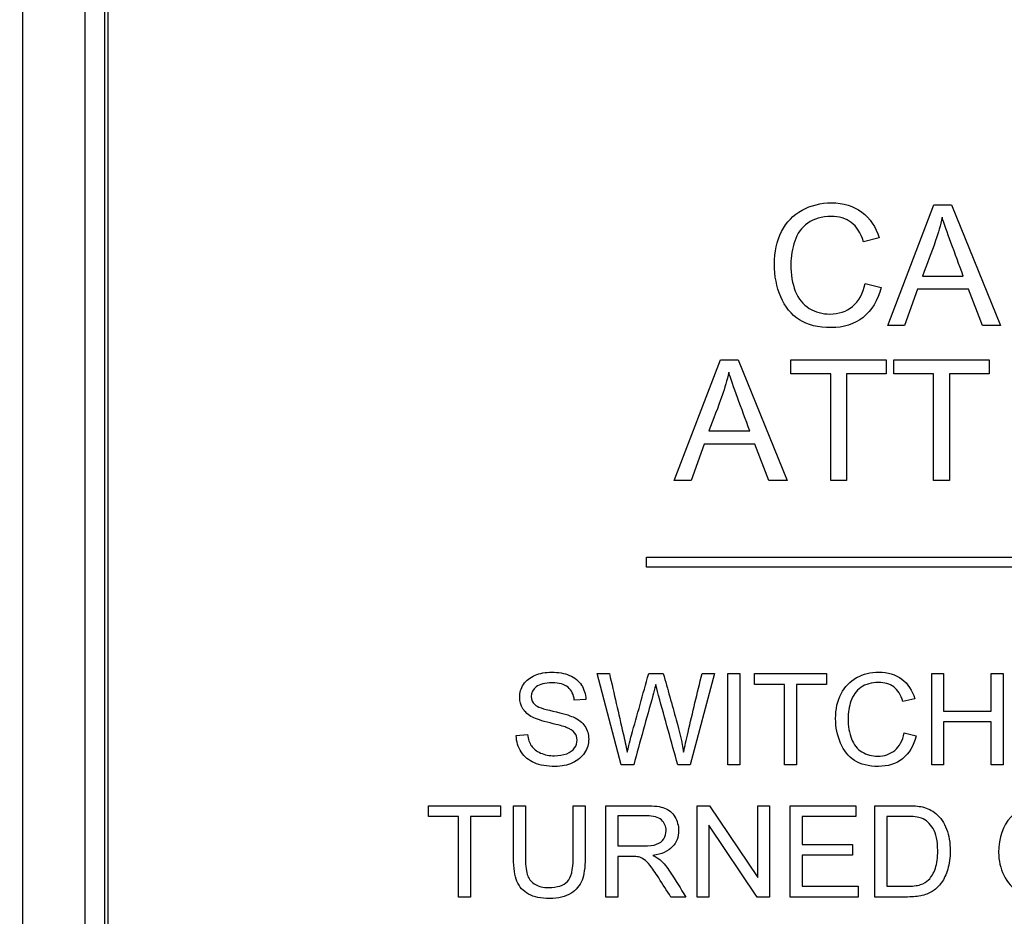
# Model space of a CAD drawing. Header units: inches. Extents: x 1 to 359, y -2 to 239.
# Tile 11 of 64: x 107.378 to 108.365, y 133.954 to 134.852. Entities that reach past the tile are written whole.
import ezdxf
from ezdxf.enums import TextEntityAlignment as Align
from ezdxf.lldxf.tags import DXFTag

# ---------------------------------------------------------------- set-up
doc = ezdxf.new("R2010")
doc.units = ezdxf.units.IN
doc.header["$MEASUREMENT"] = 0
for name, color, linetype in [('Default', 7, 'Continuous'), ('DV1_Default', 7, 'Continuous'), ('LAB20180', 7, 'Continuous')]:
    doc.layers.add(name, color=color, linetype=linetype)
doc.styles.add('SEACAD_Times_New_Roman', font='times.ttf')
tags = doc.linetypes.add('HIDDEN2', pattern=[0.1875, 0.125, -0.0625]).pattern_tags.tags
tags[6:7] = [DXFTag(74, 4), DXFTag(75, 0), DXFTag(340, '0'), DXFTag(46, 0.0), DXFTag(50, 0.0), DXFTag(44, 0.0), DXFTag(45, 0.0)]
tags[4:5] = [DXFTag(74, 4), DXFTag(75, 0), DXFTag(340, '0'), DXFTag(46, 0.0), DXFTag(50, 0.0), DXFTag(44, 0.0), DXFTag(45, 0.0)]
doc.dimstyles.new('HAMMOND_(STH_-_300x200)', dxfattribs={"dimtxt": 1.5, "dimasz": 1.875, "dimexe": 0.75, "dimexo": 0.75, "dimgap": 0.375, "dimtad": 0, "dimtih": 1, "dimtoh": 1, "dimzin": 0, "dimdsep": 46, "dimtxsty": 'SEACAD_Times_New_Roman', "dimblk1": '_SE_FILLED', "dimblk2": '_SE_FILLED', "dimsah": 1, "dimcen": 0.75, "dimadec": 0, "dimazin": 0, "dimtfac": 0.8, "dimtofl": 0, "dimtmove": 0, "dimatfit": 3, "dimfxl": 0, "dimtolj": 1, "dimtzin": 0, "dimarcsym": 0})

# ---------------------------------------------------------------- blocks, each defined once
blk = doc.blocks.new('DMBLK1159')
at = {"layer": 'Default', "linetype": 'Continuous'}
for points in [[(77.75616, 137.13501), (77.75616, 137.76001), (75.88116, 137.44751)], [(105.58881, 137.13501), (107.46381, 137.44751), (105.58881, 137.76001)]]:
    blk.add_hatch(color=7, dxfattribs=at).paths.add_polyline_path(points)
at = {"layer": 'Default', "color": 7, "linetype": 'Continuous'}
for p, q in [((75.88116, 137.44751), (88.58824, 137.44751)), ((94.75672, 137.44751), (107.46381, 137.44751))]:
    blk.add_line(p, q, dxfattribs=at)
at = {"layer": 'Default', "color": 7, "linetype": 'Continuous', "style": 'SEACAD_Times_New_Roman'}
blk.add_text('31.58', height=1.5, dxfattribs=at).set_placement((89.11324, 138.19751), align=Align.TOP_LEFT)
blk = doc.blocks.new('_SE_FILLED')
at = {"color": 0}
blk.add_line((0, 0), (-1, 0), dxfattribs=at)
blk.add_solid([(0, 0), (-1, -0.1665), (-1, 0.1665), (0, 0)], dxfattribs=at)

msp = doc.modelspace()

# ---------------------------------------------------------------- linework, layer by layer
at = {"layer": 'DV1_Default', "color": 7, "linetype": 'HIDDEN2'}
msp.add_line((107.46381, 130.78165), (107.46381, 170.26601), dxfattribs=at)
at = {"layer": 'LAB20180', "color": 7, "linetype": 'Continuous'}
for p, q in [((107.38116, 136.84901), (107.38116, 133.09901)), ((107.44366, 136.66105), (107.44366, 133.28698)), ((107.46666, 136.66105), (107.46666, 133.28698)), ((108.2479, 134.54603), (108.29405, 134.667)), ((108.29405, 134.667), (108.31177, 134.667)), ((108.31177, 134.667), (108.36082, 134.54603)), ((108.23921, 134.63382), (108.2235, 134.63011)), ((108.28262, 134.59572), (108.32353, 134.59572)), ((108.22527, 134.58839), (108.24114, 134.58437)), ((108.2777, 134.58267), (108.26474, 134.54603)), ((108.32869, 134.58267), (108.2777, 134.58267)), ((108.34262, 134.54603), (108.32869, 134.58267)), ((108.26474, 134.54603), (108.2479, 134.54603)), ((108.36082, 134.54603), (108.34262, 134.54603)), ((108.03407, 134.39082), (108.0803, 134.51188)), ((108.0803, 134.51188), (108.09794, 134.51188)), ((108.09794, 134.51188), (108.14699, 134.39082)), ((108.15093, 134.4977), (108.15093, 134.51188)), ((108.15093, 134.51188), (108.24637, 134.51188)), ((108.24637, 134.51188), (108.24637, 134.4977)), ((108.25403, 134.4977), (108.25403, 134.51188)), ((108.25403, 134.51188), (108.34955, 134.51188)), ((108.34955, 134.51188), (108.34955, 134.4977)), ((108.19072, 134.4977), (108.15093, 134.4977)), ((108.19072, 134.39082), (108.19072, 134.4977)), ((108.24637, 134.4977), (108.20659, 134.4977)), ((108.20659, 134.4977), (108.20659, 134.39082)), ((108.29381, 134.4977), (108.25403, 134.4977)), ((108.29381, 134.39082), (108.29381, 134.4977)), ((108.34955, 134.4977), (108.30976, 134.4977)), ((108.30976, 134.4977), (108.30976, 134.39082)), ((108.06878, 134.4406), (108.1097, 134.4406)), ((108.06395, 134.42747), (108.0509, 134.39082)), ((108.11485, 134.42747), (108.06395, 134.42747)), ((108.12878, 134.39082), (108.11485, 134.42747)), ((108.0509, 134.39082), (108.03407, 134.39082)), ((108.14699, 134.39082), (108.12878, 134.39082)), ((108.20659, 134.39082), (108.19072, 134.39082)), ((108.30976, 134.39082), (108.29381, 134.39082)), ((108.00616, 134.30401), (108.00616, 134.31401)), ((108.00616, 134.31401), (109.00616, 134.31401)), ((109.00616, 134.30401), (108.00616, 134.30401)), ((107.98085, 134.10607), (107.95669, 134.19749)), ((107.95669, 134.19749), (107.9691, 134.19749)), ((108.00842, 134.19749), (108.02303, 134.19749)), ((108.07434, 134.19749), (108.04987, 134.10607)), ((108.06186, 134.19749), (108.07434, 134.19749)), ((108.08767, 134.10607), (108.08767, 134.19749)), ((108.08767, 134.19749), (108.09972, 134.19749)), ((108.09972, 134.19749), (108.09972, 134.10607)), ((108.11427, 134.18678), (108.11427, 134.19749)), ((108.11427, 134.19749), (108.18645, 134.19749)), ((108.18645, 134.19749), (108.18645, 134.18678)), ((108.29187, 134.10607), (108.29187, 134.19749)), ((108.29187, 134.19749), (108.30386, 134.19749)), ((108.30386, 134.19749), (108.30386, 134.15994)), ((108.35152, 134.15994), (108.35152, 134.19749)), ((108.35152, 134.19749), (108.36357, 134.19749)), ((108.36357, 134.19749), (108.36357, 134.10607)), ((108.14433, 134.18678), (108.11427, 134.18678)), ((108.14433, 134.10607), (108.14433, 134.18678)), ((108.18645, 134.18678), (108.15638, 134.18678)), ((108.15638, 134.18678), (108.15638, 134.10607)), ((107.94555, 134.17175), (107.93393, 134.17089)), ((108.27489, 134.17242), (108.26308, 134.16962)), ((108.30386, 134.15994), (108.35152, 134.15994)), ((108.35152, 134.14923), (108.30386, 134.14923)), ((108.30386, 134.14923), (108.30386, 134.10607)), ((108.35152, 134.10607), (108.35152, 134.14923)), ((107.87574, 134.13547), (107.88712, 134.13651)), ((108.26436, 134.13809), (108.27641, 134.13505)), ((107.99339, 134.10607), (107.98085, 134.10607)), ((108.04987, 134.10607), (108.03752, 134.10607)), ((108.09972, 134.10607), (108.08767, 134.10607)), ((108.15638, 134.10607), (108.14433, 134.10607)), ((108.30386, 134.10607), (108.29187, 134.10607)), ((108.36357, 134.10607), (108.35152, 134.10607)), ((107.78776, 134.05456), (107.78776, 134.06527)), ((107.78776, 134.06527), (107.85994, 134.06527)), ((107.85994, 134.06527), (107.85994, 134.05456)), ((107.87303, 134.06527), (107.88502, 134.06527)), ((107.93274, 134.06527), (107.94473, 134.06527)), ((107.96536, 133.97379), (107.96536, 134.06527)), ((108.05702, 133.97379), (108.05702, 134.06527)), ((108.05702, 134.06527), (108.06944, 134.06527)), ((108.06944, 134.06527), (108.11777, 133.99339)), ((108.11777, 133.99339), (108.11777, 134.06527)), ((108.11777, 134.06527), (108.12939, 134.06527)), ((108.12939, 134.06527), (108.12939, 133.97379)), ((108.14996, 133.97379), (108.14996, 134.06527)), ((108.14996, 134.06527), (108.21588, 134.06527)), ((108.21588, 134.06527), (108.21588, 134.05456)), ((108.23481, 133.97379), (108.23481, 134.06527)), ((107.81783, 134.05456), (107.78776, 134.05456)), ((107.81783, 133.97379), (107.81783, 134.05456)), ((107.85994, 134.05456), (107.82988, 134.05456)), ((107.82988, 134.05456), (107.82988, 133.97379)), ((107.97735, 134.05516), (107.97735, 134.02491)), ((108.21588, 134.05456), (108.16201, 134.05456)), ((108.16201, 134.05456), (108.16201, 134.02644)), ((108.2468, 134.05456), (108.2468, 133.98456)), ((108.11697, 133.97379), (108.06859, 134.04573)), ((108.06859, 134.04573), (108.06859, 133.97379)), ((108.16201, 134.02644), (108.21247, 134.02644)), ((108.21247, 134.02644), (108.21247, 134.01566)), ((107.97735, 134.01439), (107.97735, 133.97379)), ((108.21247, 134.01566), (108.16201, 134.01566)), ((108.16201, 134.01566), (108.16201, 133.98456)), ((108.16201, 133.98456), (108.21807, 133.98456)), ((108.21807, 133.98456), (108.21807, 133.97379)), ((107.82988, 133.97379), (107.81783, 133.97379)), ((107.97735, 133.97379), (107.96536, 133.97379)), ((108.0457, 133.97379), (108.03061, 133.97379)), ((108.06859, 133.97379), (108.05702, 133.97379)), ((108.12939, 133.97379), (108.11697, 133.97379)), ((108.21807, 133.97379), (108.14996, 133.97379))]:
    msp.add_line(p, q, dxfattribs=at)
for points, knots in [([(108.24114, 134.58437), (108.23784, 134.57124), (108.2318, 134.56125), (108.2144, 134.5474), (108.20369, 134.54401), (108.17808, 134.54401), (108.16752, 134.54659), (108.15931, 134.55191), (108.15115, 134.55719), (108.14497, 134.56495), (108.1407, 134.57502), (108.13646, 134.58502), (108.13434, 134.59588), (108.13434, 134.61996), (108.13676, 134.631), (108.14159, 134.64034), (108.14641, 134.64965), (108.15319, 134.65685), (108.16205, 134.66168), (108.171, 134.66657), (108.18073, 134.66901), (108.20353, 134.66901), (108.21367, 134.66587), (108.22189, 134.65975), (108.23016, 134.65359), (108.2359, 134.64493), (108.23921, 134.63382)], [0, 0, 0, 0, 0.104376, 0.104376, 0.208752, 0.208752, 0.317142, 0.317142, 0.317142, 0.409738, 0.409738, 0.409738, 0.508627, 0.508627, 0.616505, 0.616505, 0.616505, 0.708763, 0.708763, 0.708763, 0.799096, 0.799096, 0.902432, 0.902432, 0.902432, 1, 1, 1, 1]), ([(108.2235, 134.63011), (108.22076, 134.63889), (108.21665, 134.64533), (108.21134, 134.64936), (108.20597, 134.65343), (108.19926, 134.6554), (108.18186, 134.6554), (108.17405, 134.65315), (108.16777, 134.64872), (108.1615, 134.6443), (108.15713, 134.63825), (108.15464, 134.63068), (108.15216, 134.62315), (108.15077, 134.61545), (108.15077, 134.59717), (108.1523, 134.58823), (108.15528, 134.5805), (108.15824, 134.57284), (108.16293, 134.56713), (108.1693, 134.56334), (108.1756, 134.55959), (108.18251, 134.55763), (108.19877, 134.55763), (108.20643, 134.5602), (108.21883, 134.57051), (108.22302, 134.57824), (108.22527, 134.58839)], [0, 0, 0, 0, 0.096945, 0.096945, 0.096945, 0.187413, 0.187413, 0.290421, 0.290421, 0.290421, 0.385578, 0.385578, 0.385578, 0.479008, 0.479008, 0.599806, 0.599806, 0.599806, 0.694434, 0.694434, 0.694434, 0.783273, 0.783273, 0.891636, 0.891636, 1, 1, 1, 1]), ([(108.30235, 134.65452), (108.30066, 134.64662), (108.29848, 134.63889), (108.29583, 134.63124), (108.29168, 134.61931), (108.28702, 134.60756), (108.28262, 134.59572)], [0, 0, 0, 0, 0.389606, 0.389606, 0.389606, 1, 1, 1, 1]), ([(108.32353, 134.59572), (108.3194, 134.60689), (108.31526, 134.61806), (108.31113, 134.62923), (108.30734, 134.63945), (108.30444, 134.64783), (108.30235, 134.65452)], [0, 0, 0, 0, 0.571633, 0.571633, 0.571633, 1, 1, 1, 1]), ([(108.08859, 134.49939), (108.08682, 134.4915), (108.08465, 134.48377), (108.08199, 134.47604), (108.07789, 134.46412), (108.07318, 134.45241), (108.06878, 134.4406)], [0, 0, 0, 0, 0.391024, 0.391024, 0.391024, 1, 1, 1, 1]), ([(108.1097, 134.4406), (108.10556, 134.45177), (108.10143, 134.46294), (108.09729, 134.4741), (108.09351, 134.48433), (108.09061, 134.49271), (108.08859, 134.49939)], [0, 0, 0, 0, 0.571862, 0.571862, 0.571862, 1, 1, 1, 1]), ([(107.88712, 134.13651), (107.88767, 134.13188), (107.88895, 134.12811), (107.89089, 134.12519), (107.89287, 134.12222), (107.89595, 134.11983), (107.90422, 134.11618), (107.90891, 134.11526), (107.91871, 134.11526), (107.92273, 134.11593), (107.92979, 134.11873), (107.93246, 134.12062), (107.93417, 134.12306), (107.93584, 134.12545), (107.93673, 134.12805), (107.93673, 134.13371), (107.93587, 134.1362), (107.93246, 134.14046), (107.92973, 134.14223), (107.92589, 134.14369), (107.92344, 134.14462), (107.91804, 134.14612), (107.9097, 134.14813), (107.90131, 134.15015), (107.89546, 134.15209), (107.89211, 134.15385), (107.88773, 134.15616), (107.8845, 134.15897), (107.88024, 134.16578), (107.87921, 134.16956), (107.87921, 134.17838), (107.88049, 134.1827), (107.88572, 134.19074), (107.88949, 134.19378), (107.89455, 134.19585), (107.89957, 134.19791), (107.90514, 134.19901), (107.91804, 134.19901), (107.924, 134.19792), (107.92918, 134.19573), (107.9343, 134.19356), (107.93831, 134.19037), (107.94105, 134.18611), (107.9438, 134.18182), (107.94531, 134.1771), (107.94555, 134.17175)], [0, 0, 0, 0, 0.049734, 0.049734, 0.049734, 0.102625, 0.102625, 0.155515, 0.155515, 0.202805, 0.202805, 0.250096, 0.250096, 0.250096, 0.285885, 0.285885, 0.322453, 0.322453, 0.359021, 0.359021, 0.359021, 0.428383, 0.428383, 0.428383, 0.504928, 0.504928, 0.504928, 0.558431, 0.558431, 0.611934, 0.611934, 0.669259, 0.669259, 0.726583, 0.726583, 0.726583, 0.796348, 0.796348, 0.87302, 0.87302, 0.87302, 0.937083, 0.937083, 0.937083, 1, 1, 1, 1]), ([(107.9691, 134.19749), (107.97369, 134.17749), (107.97828, 134.15748), (107.98286, 134.13748), (107.9843, 134.13118), (107.98578, 134.125), (107.98688, 134.11886)], [0, 0, 0, 0, 0.763655, 0.763655, 0.763655, 1, 1, 1, 1]), ([(107.98688, 134.11886), (107.98925, 134.12859), (107.99065, 134.13425), (107.99108, 134.13572), (107.99707, 134.15625), (108.00264, 134.1769), (108.00842, 134.19749)], [0, 0, 0, 0, 0.213081, 0.213081, 0.213081, 1, 1, 1, 1]), ([(108.02303, 134.19749), (108.02737, 134.18205), (108.03171, 134.16661), (108.03606, 134.15117), (108.03929, 134.13966), (108.04178, 134.1289), (108.04336, 134.11886)], [0, 0, 0, 0, 0.59205, 0.59205, 0.59205, 1, 1, 1, 1]), ([(108.04336, 134.11886), (108.04452, 134.12458), (108.04604, 134.13121), (108.0478, 134.13876), (108.05239, 134.15836), (108.05718, 134.17791), (108.06186, 134.19749)], [0, 0, 0, 0, 0.252433, 0.252433, 0.252433, 1, 1, 1, 1]), ([(108.27641, 134.13505), (108.27385, 134.12512), (108.26929, 134.11758), (108.25614, 134.10711), (108.24811, 134.10455), (108.22875, 134.10455), (108.22072, 134.1065), (108.20842, 134.11453), (108.20374, 134.12038), (108.20051, 134.12799), (108.19731, 134.13554), (108.19564, 134.14375), (108.19564, 134.16195), (108.19747, 134.17029), (108.20477, 134.18441), (108.20994, 134.18982), (108.21664, 134.19348), (108.22336, 134.19714), (108.23076, 134.19901), (108.24792, 134.19901), (108.25565, 134.19664), (108.26186, 134.19201), (108.26811, 134.18736), (108.27245, 134.18082), (108.27489, 134.17242)], [0, 0, 0, 0, 0.101114, 0.101114, 0.202228, 0.202228, 0.305918, 0.305918, 0.409608, 0.409608, 0.409608, 0.503661, 0.503661, 0.606265, 0.606265, 0.708868, 0.708868, 0.708868, 0.799519, 0.799519, 0.90253, 0.90253, 0.90253, 1, 1, 1, 1]), ([(107.93393, 134.17089), (107.93332, 134.17662), (107.93119, 134.18094), (107.9276, 134.18386), (107.92404, 134.18675), (107.91871, 134.18824), (107.91171, 134.1883), (107.90447, 134.18836), (107.89911, 134.1869), (107.89576, 134.18422), (107.89245, 134.18158), (107.89077, 134.17832), (107.89077, 134.17126), (107.89199, 134.16858), (107.8943, 134.16645), (107.89665, 134.16429), (107.9027, 134.16213), (107.9125, 134.15994), (107.92231, 134.15775), (107.92906, 134.15574), (107.93271, 134.1541), (107.93807, 134.15168), (107.94196, 134.14856), (107.94452, 134.14484), (107.9471, 134.14109), (107.94835, 134.13675), (107.94835, 134.12695), (107.94695, 134.12239), (107.94415, 134.11813), (107.94134, 134.11385), (107.93739, 134.11052), (107.93216, 134.10808), (107.927, 134.10568), (107.92114, 134.10455), (107.90635, 134.10455), (107.89948, 134.10571), (107.89388, 134.10814), (107.8883, 134.11057), (107.88396, 134.11417), (107.88073, 134.11904), (107.87755, 134.12384), (107.87592, 134.12932), (107.87574, 134.13547)], [0, 0, 0, 0, 0.061068, 0.061068, 0.061068, 0.130319, 0.130319, 0.130319, 0.199417, 0.199417, 0.199417, 0.244343, 0.244343, 0.283473, 0.283473, 0.283473, 0.363727, 0.363727, 0.363727, 0.45053, 0.45053, 0.45053, 0.51313, 0.51313, 0.51313, 0.57114, 0.57114, 0.629875, 0.629875, 0.629875, 0.695194, 0.695194, 0.695194, 0.766392, 0.766392, 0.856886, 0.856886, 0.856886, 0.928274, 0.928274, 0.928274, 1, 1, 1, 1]), ([(108.01542, 134.18648), (108.01445, 134.18228), (108.01354, 134.17869), (108.01268, 134.17576), (108.00594, 134.15263), (107.99982, 134.1293), (107.99339, 134.10607)], [0, 0, 0, 0, 0.132638, 0.132638, 0.132638, 1, 1, 1, 1]), ([(108.03752, 134.10607), (108.03113, 134.1293), (108.02473, 134.15253), (108.01834, 134.17576), (108.01675, 134.18154), (108.01579, 134.18514), (108.01542, 134.18648)], [0, 0, 0, 0, 0.866838, 0.866838, 0.866838, 1, 1, 1, 1]), ([(108.26308, 134.16962), (108.26095, 134.17625), (108.25784, 134.18112), (108.24981, 134.18721), (108.2447, 134.18873), (108.23155, 134.18873), (108.22565, 134.18702), (108.22096, 134.18368), (108.21621, 134.18028), (108.21293, 134.17576), (108.21098, 134.17004), (108.20906, 134.16439), (108.20812, 134.15854), (108.20812, 134.14472), (108.20928, 134.13797), (108.21153, 134.13212), (108.21376, 134.12633), (108.21731, 134.12202), (108.22206, 134.11916), (108.22685, 134.11627), (108.23204, 134.11484), (108.24439, 134.11484), (108.25012, 134.11679), (108.2548, 134.12068), (108.25952, 134.12461), (108.26271, 134.13042), (108.26436, 134.13809)], [0, 0, 0, 0, 0.09187, 0.09187, 0.183741, 0.183741, 0.29031, 0.29031, 0.29031, 0.385621, 0.385621, 0.385621, 0.479058, 0.479058, 0.599864, 0.599864, 0.599864, 0.694259, 0.694259, 0.694259, 0.781957, 0.781957, 0.887765, 0.887765, 0.887765, 1, 1, 1, 1]), ([(107.94473, 134.06527), (107.94473, 134.04766), (107.94473, 134.03005), (107.94473, 134.01244), (107.94473, 134.00325), (107.94369, 133.99594), (107.94162, 133.99059), (107.93953, 133.98518), (107.93578, 133.98079), (107.93036, 133.97738), (107.92499, 133.974), (107.91789, 133.97233), (107.90054, 133.97233), (107.89354, 133.97379), (107.88271, 133.97963), (107.87881, 133.98395), (107.8765, 133.98955), (107.87421, 133.9951), (107.87303, 134.00276), (107.87303, 134.01244), (107.87303, 134.03005), (107.87303, 134.04766), (107.87303, 134.06527)], [0, 0, 0, 0, 0.229428, 0.229428, 0.229428, 0.32578, 0.32578, 0.32578, 0.402509, 0.402509, 0.402509, 0.493583, 0.493583, 0.581516, 0.581516, 0.66945, 0.66945, 0.66945, 0.770579, 0.770579, 0.770579, 1, 1, 1, 1]), ([(107.94473, 134.06527), (107.94473, 134.04766), (107.94473, 134.03005), (107.94473, 134.01244), (107.94473, 134.00325), (107.94369, 133.99594), (107.94162, 133.99059), (107.93953, 133.98518), (107.93578, 133.98079), (107.93036, 133.97738), (107.92499, 133.974), (107.91789, 133.97233), (107.90054, 133.97233), (107.89354, 133.97379), (107.88271, 133.97963), (107.87881, 133.98395), (107.8765, 133.98955), (107.87421, 133.9951), (107.87303, 134.00276), (107.87303, 134.01244), (107.87303, 134.03005), (107.87303, 134.04766), (107.87303, 134.06527)], [0, 0, 0, 0, 0.229428, 0.229428, 0.229428, 0.32578, 0.32578, 0.32578, 0.402509, 0.402509, 0.402509, 0.493583, 0.493583, 0.581516, 0.581516, 0.66945, 0.66945, 0.66945, 0.770579, 0.770579, 0.770579, 1, 1, 1, 1]), ([(107.88502, 134.06527), (107.88502, 134.0477), (107.88502, 134.03013), (107.88502, 134.01256), (107.88502, 134.00459), (107.88581, 133.99874), (107.88727, 133.99497), (107.88871, 133.99125), (107.89123, 133.98834), (107.89488, 133.98633), (107.89851, 133.98433), (107.90285, 133.98322), (107.90803, 133.98328), (107.91691, 133.98339), (107.92324, 133.98523), (107.92702, 133.98931), (107.93079, 133.99338), (107.93274, 134.00106), (107.93274, 134.01256), (107.93274, 134.03013), (107.93274, 134.0477), (107.93274, 134.06527)], [0, 0, 0, 0, 0.272314, 0.272314, 0.272314, 0.364387, 0.364387, 0.364387, 0.425162, 0.425162, 0.425162, 0.495669, 0.495669, 0.495669, 0.601425, 0.601425, 0.601425, 0.727745, 0.727745, 0.727745, 1, 1, 1, 1]), ([(107.88502, 134.06527), (107.88502, 134.0477), (107.88502, 134.03013), (107.88502, 134.01256), (107.88502, 134.00459), (107.88581, 133.99874), (107.88727, 133.99497), (107.88871, 133.99125), (107.89123, 133.98834), (107.89488, 133.98633), (107.89851, 133.98433), (107.90285, 133.98322), (107.90803, 133.98328), (107.91691, 133.98339), (107.92324, 133.98523), (107.92702, 133.98931), (107.93079, 133.99338), (107.93274, 134.00106), (107.93274, 134.01256), (107.93274, 134.03013), (107.93274, 134.0477), (107.93274, 134.06527)], [0, 0, 0, 0, 0.272314, 0.272314, 0.272314, 0.364387, 0.364387, 0.364387, 0.425162, 0.425162, 0.425162, 0.495669, 0.495669, 0.495669, 0.601425, 0.601425, 0.601425, 0.727745, 0.727745, 0.727745, 1, 1, 1, 1]), ([(107.96536, 134.06527), (107.97883, 134.06527), (107.9923, 134.06527), (108.00578, 134.06527), (108.01393, 134.06527), (108.02014, 134.06448), (108.0244, 134.06283), (108.02861, 134.06121), (108.03201, 134.05827), (108.03456, 134.05413), (108.03713, 134.04997), (108.03834, 134.04537), (108.03834, 134.03386), (108.03627, 134.02838), (108.02787, 134.0195), (108.02136, 134.01664), (108.01259, 134.01548)], [0, 0, 0, 0, 0.318057, 0.318057, 0.318057, 0.46663, 0.46663, 0.46663, 0.573882, 0.573882, 0.573882, 0.693773, 0.693773, 0.846886, 0.846886, 1, 1, 1, 1]), ([(108.23481, 134.06527), (108.2453, 134.06527), (108.25579, 134.06527), (108.26627, 134.06527), (108.2734, 134.06527), (108.27881, 134.06484), (108.28259, 134.06399), (108.28783, 134.06281), (108.29226, 134.06058), (108.29598, 134.05742), (108.30077, 134.05333), (108.30438, 134.0481), (108.30681, 134.04177), (108.30924, 134.03546), (108.3104, 134.0282), (108.3104, 134.01311), (108.30955, 134.0069), (108.30797, 134.00154), (108.30638, 133.99617), (108.30425, 133.99174), (108.3017, 133.98821), (108.29917, 133.98472), (108.2964, 133.98194), (108.29336, 133.97994), (108.29036, 133.97796), (108.28307, 133.97488), (108.27333, 133.97379), (108.2678, 133.97379), (108.2568, 133.97379), (108.2458, 133.97379), (108.23481, 133.97379)], [0, 0, 0, 0, 0.150353, 0.150353, 0.150353, 0.228673, 0.228673, 0.228673, 0.300663, 0.300663, 0.300663, 0.392547, 0.392547, 0.392547, 0.49807, 0.49807, 0.587844, 0.587844, 0.587844, 0.658562, 0.658562, 0.658562, 0.715008, 0.715008, 0.715008, 0.778699, 0.842391, 0.842391, 0.842391, 1, 1, 1, 1]), ([(108.35891, 134.01834), (108.35891, 134.03344), (108.36299, 134.0453), (108.37108, 134.05389), (108.37921, 134.0625), (108.38971, 134.06679), (108.41095, 134.06679), (108.41856, 134.06478), (108.42531, 134.0607), (108.43204, 134.05664), (108.43724, 134.05109), (108.44077, 134.0439), (108.44433, 134.03667), (108.44607, 134.02851), (108.44607, 134.01012), (108.44418, 134.00185), (108.43676, 133.98724), (108.43146, 133.9817), (108.42464, 133.97793), (108.41778, 133.97413), (108.4104, 133.97233), (108.39391, 133.97233), (108.38624, 133.97434), (108.37948, 133.97854), (108.37275, 133.98272), (108.36761, 133.98834), (108.36414, 133.99552), (108.36066, 134.00272), (108.35891, 134.01031), (108.35891, 134.01834)], [0, 0, 0, 0, 0.133288, 0.133288, 0.133288, 0.256521, 0.256521, 0.337119, 0.337119, 0.337119, 0.417249, 0.417249, 0.417249, 0.502221, 0.502221, 0.588326, 0.588326, 0.674431, 0.674431, 0.674431, 0.752879, 0.752879, 0.837964, 0.837964, 0.837964, 0.918255, 0.918255, 0.918255, 1, 1, 1, 1]), ([(107.97735, 134.02491), (107.98601, 134.02491), (107.99468, 134.02491), (108.00334, 134.02491), (108.00888, 134.02491), (108.0132, 134.02546), (108.01637, 134.02662), (108.01946, 134.02775), (108.02184, 134.0296), (108.02349, 134.0321), (108.02511, 134.03456), (108.02586, 134.03733), (108.02586, 134.04463), (108.02434, 134.04823), (108.02117, 134.05096), (108.01801, 134.0537), (108.01308, 134.05516), (108.00626, 134.05516), (107.99663, 134.05516), (107.98699, 134.05516), (107.97735, 134.05516)], [0, 0, 0, 0, 0.228448, 0.228448, 0.228448, 0.344465, 0.344465, 0.344465, 0.424837, 0.424837, 0.424837, 0.49916, 0.49916, 0.606852, 0.606852, 0.606852, 0.745962, 0.745962, 0.745962, 1, 1, 1, 1]), ([(108.2468, 133.98456), (108.25333, 133.98456), (108.25986, 133.98456), (108.2664, 133.98456), (108.27242, 133.98456), (108.27717, 133.98511), (108.28058, 133.98621), (108.28406, 133.98732), (108.28679, 133.98894), (108.28879, 133.99095), (108.29169, 133.99384), (108.29391, 133.99771), (108.29555, 134.00258), (108.29717, 134.00737), (108.29792, 134.01329), (108.29792, 134.02978), (108.29634, 134.03715), (108.29324, 134.04232), (108.29014, 134.04748), (108.28624, 134.0509), (108.28173, 134.05267), (108.27852, 134.05393), (108.27327, 134.05456), (108.26603, 134.05456), (108.25962, 134.05456), (108.25321, 134.05456), (108.2468, 134.05456)], [0, 0, 0, 0, 0.131803, 0.131803, 0.131803, 0.228168, 0.228168, 0.228168, 0.292591, 0.292591, 0.292591, 0.383822, 0.383822, 0.383822, 0.499066, 0.499066, 0.657779, 0.657779, 0.657779, 0.763771, 0.763771, 0.763771, 0.870637, 0.870637, 0.870637, 1, 1, 1, 1]), ([(108.03061, 133.97379), (108.02657, 133.98014), (108.02253, 133.98649), (108.0185, 133.99284), (108.015, 133.99834), (108.01204, 134.00252), (108.00979, 134.00544), (108.00752, 134.00839), (108.00547, 134.01037), (108.00182, 134.01268), (107.99999, 134.01347), (107.99811, 134.01396), (107.99679, 134.0143), (107.99452, 134.01439), (107.99141, 134.01439), (107.98673, 134.01439), (107.98204, 134.01439), (107.97735, 134.01439)], [0, 0, 0, 0, 0.307386, 0.307386, 0.307386, 0.515959, 0.515959, 0.515959, 0.616495, 0.616495, 0.717031, 0.717031, 0.717031, 0.808506, 0.808506, 0.808506, 1, 1, 1, 1]), ([(108.01259, 134.01548), (108.01576, 134.0139), (108.01819, 134.01238), (108.0199, 134.01092), (108.02356, 134.00778), (108.02677, 134.00355), (108.02988, 133.99874), (108.03522, 133.99047), (108.04043, 133.98211), (108.0457, 133.97379)], [0, 0, 0, 0, 0.159936, 0.159936, 0.159936, 0.452575, 0.452575, 0.452575, 1, 1, 1, 1])]:
    msp.add_open_spline(points, degree=3, knots=knots, dxfattribs=at)

# ---------------------------------------------------------------- dimensions: what is measured, and where the dimension line sits
at = {"layer": 'Default', "color": 7, "linetype": 'Continuous'}
dim = msp.add_linear_dim(base=(107.46381, 137.44751), p1=(75.88116, 169.39101), p2=(107.46381, 130.78165), text='\\A1;<>', dimstyle='HAMMOND_(STH_-_300x200)', dxfattribs=at)
dim.commit()
dim.dimension.update_dxf_attribs({"geometry": 'DMBLK1159', "text_midpoint": (91.67248, 137.44751), "dimtype": 160})

doc.saveas('drawing.dxf')
